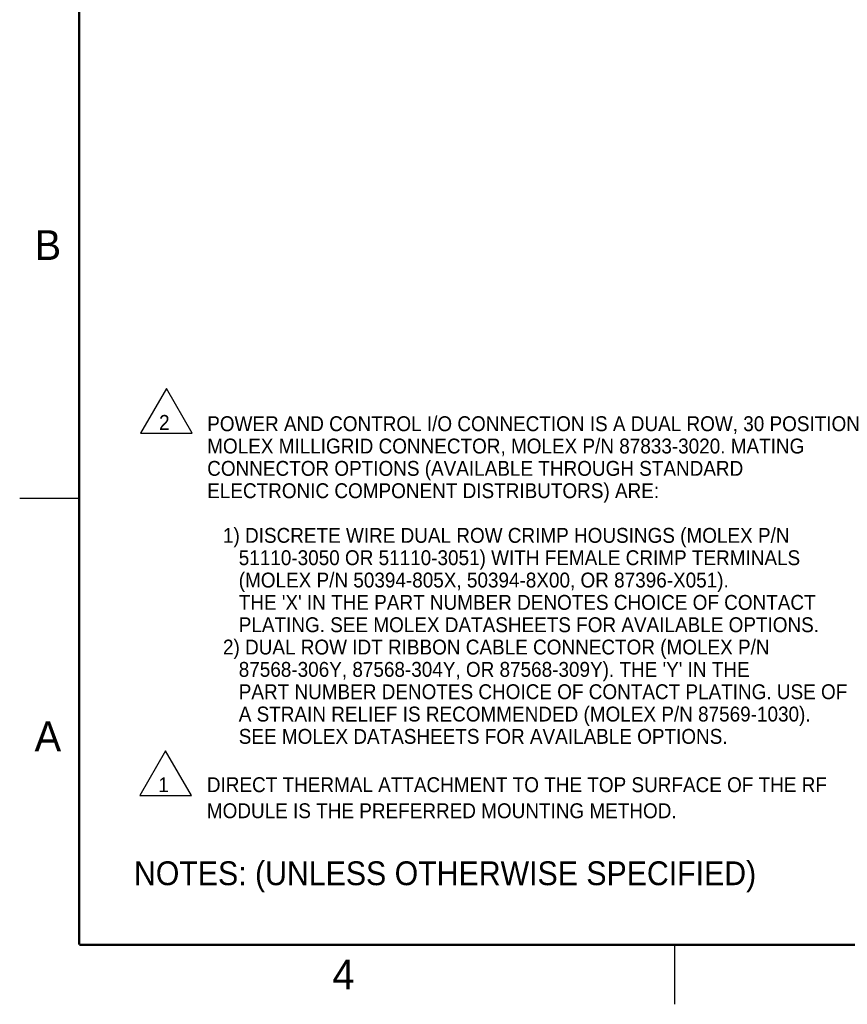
# Model space of a CAD drawing. Header units: inches. Extents: x 0 to 22, y 0 to 17.
# Tile 1 of 106: x 0 to 6.9, y 0 to 8.3. Entities that reach past the tile are written whole.
import ezdxf

# ---------------------------------------------------------------- set-up
doc = ezdxf.new("R2010")
doc.units = ezdxf.units.IN
doc.header["$LTSCALE"] = 1.21
doc.header["$MEASUREMENT"] = 0
doc.layers.get('0').update_dxf_attribs({"linetype": 'CONTINUOUS'})
doc.layers.add('DETAIL', color=7, linetype='CONTINUOUS')
doc.styles.get("Standard").update_dxf_attribs({"font": 'txt', "width": 0.95})
doc.styles.add('TEXTSTYLE_2', font='txt')

# ---------------------------------------------------------------- blocks, each defined once
blk = doc.blocks.new('FLAG_TRIANGLE_BL0', base_point=(1.225, 1.9404))
at = {"layer": 'DETAIL', "color": 2, "linetype": 'CONTINUOUS'}
for p, q in [((1.225, 2.1278), (1.0087, 1.7531)), ((1.4413, 1.7531), (1.225, 2.1278)), ((1.0087, 1.7531), (1.4413, 1.7531))]:
    blk.add_line(p, q, dxfattribs=at)
at = {"layer": 'DETAIL', "color": 2, "linetype": 'CONTINUOUS', "width": 0.95}
blk.add_text('1', height=0.125, dxfattribs=at).set_placement((1.164, 1.7814))
blk = doc.blocks.new('FLAG_TRIANGLE_BL1', base_point=(1.231, 4.9823))
at = {"layer": 'DETAIL', "color": 2, "linetype": 'CONTINUOUS'}
for p, q in [((1.231, 5.1696), (1.0147, 4.795)), ((1.4473, 4.795), (1.231, 5.1696)), ((1.0147, 4.795), (1.4473, 4.795))]:
    blk.add_line(p, q, dxfattribs=at)
at = {"layer": 'DETAIL', "color": 2, "linetype": 'CONTINUOUS', "width": 0.95}
blk.add_text('2', height=0.125, dxfattribs=at).set_placement((1.1699, 4.8233))

msp = doc.modelspace()

# ---------------------------------------------------------------- linework, layer by layer
at = {"color": 2, "linetype": 'CONTINUOUS'}
for p, q in [((0, 4.25), (0.5, 4.25)), ((5.5, 0), (5.5, 0.5))]:
    msp.add_line(p, q, dxfattribs=at)
at = {"color": 2, "linetype": 'CONTINUOUS', "const_width": 0.02}
for points in [[(0.5, 16.5), (0.5, 0.5)], [(0.5, 0.5), (21.5, 0.5)]]:
    msp.add_lwpolyline(points, dxfattribs=at)

# ---------------------------------------------------------------- block references
at = {"layer": 'DETAIL', "color": 2, "linetype": 'CONTINUOUS'}
for name, p in [('FLAG_TRIANGLE_BL1', (1.231, 4.9823)), ('FLAG_TRIANGLE_BL0', (1.225, 1.9404))]:
    msp.add_blockref(name, p, dxfattribs=at)

# ---------------------------------------------------------------- texts
at = {"color": 2, "linetype": 'CONTINUOUS', "char_height": 0.25, "width": 0.25, "attachment_point": 1, "line_spacing_factor": 0.9, "style": 'TEXTSTYLE_2'}
for s, insert in [('B', (0.125, 6.5)), ('A', (0.125, 2.375)), ('4', (2.625, 0.375))]:
    msp.add_mtext(s, dxfattribs=dict(at, insert=insert))
at = {"color": 2, "linetype": 'CONTINUOUS', "insert": (0.9592, 1.2003), "char_height": 0.2, "width": 6.65, "attachment_point": 1, "line_spacing_factor": 0.9}
msp.add_mtext('NOTES: (UNLESS OTHERWISE SPECIFIED)', dxfattribs=at)
at = {"layer": 'DETAIL', "color": 2, "linetype": 'CONTINUOUS', "char_height": 0.125, "attachment_point": 1}
for s, insert, width, line_spacing_factor in [("POWER AND CONTROL I/O CONNECTION IS A DUAL ROW, 30 POSITION\\PMOLEX MILLIGRID CONNECTOR, MOLEX P/N 87833-3020. MATING\\PCONNECTOR OPTIONS (AVAILABLE THROUGH STANDARD\\PELECTRONIC COMPONENT DISTRIBUTORS) ARE:\\P   \\P   1) DISCRETE WIRE DUAL ROW CRIMP HOUSINGS (MOLEX P/N\\P      51110-3050 OR 51110-3051) WITH FEMALE CRIMP TERMINALS\\P      (MOLEX P/N 50394-805X, 50394-8X00, OR 87396-X051).\\P      THE 'X' IN THE PART NUMBER DENOTES CHOICE OF CONTACT\\P      PLATING. SEE MOLEX DATASHEETS FOR AVAILABLE OPTIONS.\\P   2) DUAL ROW IDT RIBBON CABLE CONNECTOR (MOLEX P/N\\P      87568-306Y, 87568-304Y, OR 87568-309Y). THE 'Y' IN THE\\P      PART NUMBER DENOTES CHOICE OF CONTACT PLATING. USE OF\\P      A STRAIN RELIEF IS RECOMMENDED (MOLEX P/N 87569-1030).\\P      SEE MOLEX DATASHEETS FOR AVAILABLE OPTIONS.", (1.5741, 4.9376), 7.125, 0.9), ('DIRECT THERMAL ATTACHMENT TO THE TOP SURFACE OF THE RF\\PMODULE IS THE PREFERRED MOUNTING METHOD.', (1.5711, 1.9065), 6.4125, 1.05)]:
    msp.add_mtext(s, dxfattribs=dict(at, insert=insert, width=width, line_spacing_factor=line_spacing_factor))

doc.saveas('drawing.dxf')
